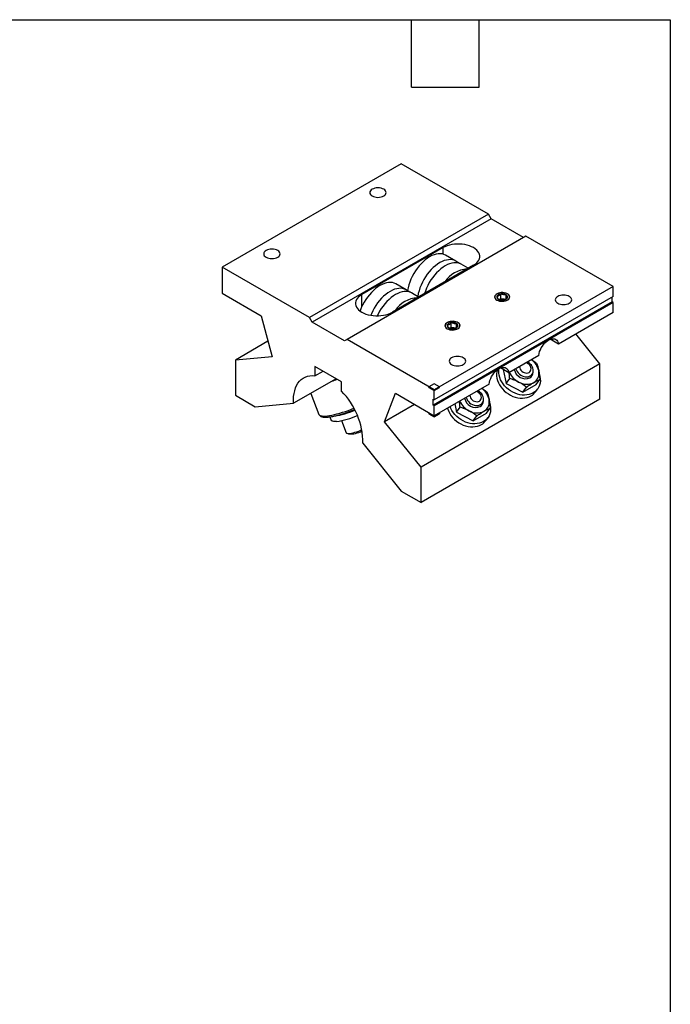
# Model space of a CAD drawing. Header units: millimetres. Extents: x 19 to 819, y 19 to 629.
# Tile 10 of 10: x 599 to 819, y 295 to 629. Entities that reach past the tile are written whole.
import ezdxf

# ---------------------------------------------------------------- set-up
doc = ezdxf.new("R2010")
doc.units = ezdxf.units.MM
doc.header["$LTSCALE"] = 3
doc.linetypes.add('SLD-Solid', pattern=[0])
doc.layers.add('TEXT', color=140, linetype='SLD-Solid', lineweight=25)

msp = doc.modelspace()

# ---------------------------------------------------------------- linework, layer by layer
for p, q in [((727.965, 579.831), (667.348, 544.838)), ((757.51, 562.775), (727.965, 579.831)), ((757.51, 562.775), (696.893, 527.782)), ((758.408, 561.22), (697.791, 526.227)), ((758.408, 561.22), (757.51, 562.775)), ((769.364, 554.895), (758.408, 561.22)), ((770.262, 555.414), (709.645, 520.421)), ((799.807, 538.358), (770.262, 555.414)), ((742.162, 551.479), (714.665, 535.605)), ((742.162, 549.282), (742.162, 551.479)), ((746.466, 546.935), (743.021, 548.923)), ((667.348, 544.838), (667.348, 536.044)), ((696.893, 527.782), (667.348, 544.838)), ((752.49, 545.517), (724.992, 529.643)), ((750.706, 544.487), (748.305, 545.873)), ((729.637, 537.22), (726.192, 539.208)), ((799.807, 538.358), (739.19, 503.365)), ((799.807, 534.998), (799.807, 538.358)), ((667.348, 536.044), (680.527, 528.436)), ((714.665, 531.562), (714.665, 535.605)), ((733.877, 534.772), (731.476, 536.158)), ((799.807, 534.998), (739.19, 500.005)), ((761.723, 534.193), (761.213, 533.899)), ((761.723, 534.193), (761.723, 535.813)), ((762.608, 534.056), (761.723, 534.193)), ((763.306, 533.948), (762.608, 534.056)), ((763.494, 534.081), (763.494, 535.539)), ((799.448, 533.131), (799.448, 534.791)), ((799.448, 533.131), (738.831, 498.138)), ((799.807, 532.924), (739.19, 497.931)), ((799.807, 532.924), (799.448, 533.131)), ((799.807, 529.564), (799.807, 532.924)), ((680.527, 528.436), (684.231, 514.546)), ((697.791, 526.227), (696.893, 527.782)), ((799.807, 529.564), (781.24, 518.846)), ((708.747, 519.902), (697.791, 526.227)), ((744.894, 524.478), (744.384, 524.183)), ((744.894, 524.478), (744.894, 526.098)), ((745.779, 524.341), (744.894, 524.478)), ((746.477, 524.233), (745.779, 524.341)), ((746.665, 524.365), (746.665, 525.824)), ((709.645, 520.421), (708.747, 519.902)), ((739.19, 503.365), (709.645, 520.421)), ((781.24, 518.846), (778.433, 520.466)), ((795.317, 512.142), (787.174, 522.271)), ((682.834, 519.786), (671.838, 513.438)), ((684.231, 514.546), (671.838, 513.438)), ((671.838, 513.438), (671.838, 501.512)), ((774.586, 515.004), (764.411, 509.131)), ((707.759, 506.099), (698.779, 511.284)), ((698.779, 511.284), (698.779, 508.14)), ((795.317, 512.142), (734.7, 477.149)), ((764.411, 509.131), (761.604, 510.751)), ((762.568, 510.195), (763.538, 505.454)), ((795.317, 500.216), (795.317, 512.142)), ((705.974, 507.13), (691.535, 498.794)), ((698.779, 508.14), (701.502, 509.712)), ((763.538, 505.454), (764.749, 507.177)), ((771.969, 508.092), (772.358, 508.646)), ((773.745, 505.149), (774.956, 506.872)), ((707.759, 502.955), (707.759, 506.099)), ((739.19, 505.438), (737.394, 504.401)), ((737.394, 504.401), (739.19, 503.365)), ((737.394, 504.194), (737.394, 504.401)), ((737.394, 504.194), (739.19, 503.157)), ((740.986, 504.401), (739.19, 505.438)), ((757.757, 505.289), (739.19, 494.571)), ((739.19, 503.365), (740.986, 504.401)), ((739.19, 503.157), (740.986, 504.194)), ((739.19, 503.157), (739.19, 503.365)), ((739.19, 500.005), (739.19, 503.365)), ((740.986, 504.194), (740.986, 504.401)), ((763.538, 505.454), (769.209, 502.53)), ((769.209, 502.53), (773.745, 505.149)), ((769.209, 502.53), (770.42, 504.253)), ((773.526, 502.714), (774.244, 503.737)), ((671.838, 501.512), (678.557, 497.634)), ((697.368, 502.162), (700.136, 495.028)), ((722.307, 492.565), (726.011, 502.179)), ((726.011, 502.179), (739.19, 494.571)), ((795.317, 500.216), (734.7, 465.223)), ((738.831, 500.212), (739.19, 500.005)), ((738.831, 498.138), (738.831, 500.212)), ((678.557, 497.634), (691.535, 498.794)), ((711.527, 496.393), (712.205, 496.664)), ((732.486, 498.441), (722.307, 492.565)), ((739.19, 497.931), (738.831, 498.138)), ((739.19, 494.571), (739.19, 497.931)), ((746.128, 498.576), (746.709, 495.738)), ((746.709, 495.738), (747.92, 497.461)), ((755.14, 498.377), (755.529, 498.931)), ((756.916, 495.434), (758.127, 497.157)), ((703.854, 494.224), (704.32, 493.023)), ((737.502, 495.545), (737.394, 495.483)), ((737.394, 495.483), (737.394, 495.276)), ((737.394, 495.483), (739.19, 494.446)), ((737.394, 495.276), (739.19, 494.239)), ((739.19, 494.446), (740.986, 495.483)), ((739.19, 494.239), (740.986, 495.276)), ((739.19, 494.446), (739.19, 494.239)), ((740.986, 495.483), (740.878, 495.545)), ((740.986, 495.483), (740.986, 495.276)), ((746.709, 495.738), (752.38, 492.815)), ((752.38, 492.815), (756.916, 495.434)), ((752.38, 492.815), (753.591, 494.538)), ((756.697, 492.999), (757.415, 494.021)), ((707.765, 492.921), (709.356, 488.819)), ((734.7, 477.149), (722.307, 492.565)), ((709.54, 488.657), (710.134, 488.412)), ((715.003, 485.247), (727.981, 469.102)), ((734.7, 465.223), (734.7, 477.149)), ((727.981, 469.102), (734.7, 465.223))]:
    msp.add_line(p, q)
at = {"flags": 128}
for points in [[(718.143, 568.977), (718.564, 568.778), (719.044, 568.629), (719.565, 568.538), (720.107, 568.507), (720.649, 568.538), (721.17, 568.629), (721.65, 568.778), (722.071, 568.977), (722.417, 569.22), (722.674, 569.497), (722.832, 569.798), (722.885, 570.111), (722.832, 570.424), (722.674, 570.725), (722.417, 571.002), (722.071, 571.245), (721.65, 571.445), (721.17, 571.593), (720.649, 571.684), (720.107, 571.715), (719.565, 571.684), (719.044, 571.593), (718.564, 571.445), (718.143, 571.245), (717.797, 571.002), (717.54, 570.725), (717.382, 570.424), (717.329, 570.111), (717.382, 569.798), (717.54, 569.497), (717.797, 569.22), (718.143, 568.977)], [(682.222, 548.24), (682.643, 548.041), (683.123, 547.893), (683.644, 547.801), (684.186, 547.771), (684.728, 547.801), (685.249, 547.893), (685.729, 548.041), (686.15, 548.24), (686.496, 548.483), (686.753, 548.761), (686.911, 549.061), (686.964, 549.374), (686.911, 549.687), (686.753, 549.988), (686.496, 550.265), (686.15, 550.508), (685.729, 550.708), (685.249, 550.856), (684.728, 550.947), (684.186, 550.978), (683.644, 550.947), (683.123, 550.856), (682.643, 550.708), (682.222, 550.508), (681.876, 550.265), (681.619, 549.988), (681.461, 549.687), (681.408, 549.374), (681.461, 549.061), (681.619, 548.761), (681.876, 548.483), (682.222, 548.24)], [(752.49, 545.517), (753.075, 545.898), (753.575, 546.317), (753.985, 546.768), (754.298, 547.244), (754.509, 547.738), (754.615, 548.243), (754.615, 548.753), (754.509, 549.258), (754.298, 549.752), (753.985, 550.228), (753.575, 550.679), (753.075, 551.098), (752.49, 551.479), (751.83, 551.816), (751.104, 552.106), (750.323, 552.342), (749.499, 552.523), (748.642, 552.645), (747.767, 552.706), (746.885, 552.706), (746.01, 552.645), (745.154, 552.523), (744.329, 552.342), (743.548, 552.106), (742.823, 551.816), (742.162, 551.479)], [(743.021, 548.923), (742.467, 549.183), (741.866, 549.351), (741.224, 549.425), (740.547, 549.404), (739.842, 549.288), (739.116, 549.079), (738.375, 548.778), (737.627, 548.389), (736.88, 547.915), (736.139, 547.361), (735.413, 546.731), (734.708, 546.033), (734.031, 545.273), (733.389, 544.458), (732.788, 543.596), (732.233, 542.695), (731.73, 541.764), (731.284, 540.812), (730.9, 539.849), (730.579, 538.882), (730.327, 537.923), (730.145, 536.979), (730.13, 536.875)], [(746.721, 546.773), (746.467, 546.934), (745.912, 547.195), (745.311, 547.363), (744.668, 547.436), (743.992, 547.415), (743.287, 547.3), (742.56, 547.091), (741.82, 546.79), (741.072, 546.401), (740.324, 545.927), (739.584, 545.372), (738.858, 544.743), (738.153, 544.045), (737.476, 543.284), (736.834, 542.469), (736.233, 541.607), (735.678, 540.706), (735.175, 539.776), (734.729, 538.824), (734.344, 537.86), (734.024, 536.894), (733.772, 535.934), (733.59, 534.991), (733.583, 534.942)], [(748.305, 545.873), (747.751, 546.133), (747.15, 546.301), (746.508, 546.375), (745.831, 546.354), (745.126, 546.238), (744.4, 546.029), (743.659, 545.728), (742.912, 545.339), (742.164, 544.865), (741.423, 544.31), (740.697, 543.681), (739.992, 542.983), (739.315, 542.223), (738.673, 541.407), (738.072, 540.545), (737.517, 539.645), (737.014, 538.714), (736.568, 537.762), (736.184, 536.798), (735.895, 535.937)], [(726.192, 539.208), (725.638, 539.468), (725.037, 539.636), (724.395, 539.71), (723.718, 539.689), (723.013, 539.573), (722.287, 539.364), (721.546, 539.063), (720.798, 538.674), (720.051, 538.2), (719.31, 537.646), (718.584, 537.016), (717.879, 536.318), (717.202, 535.558), (716.56, 534.743), (715.959, 533.881), (715.404, 532.98), (714.901, 532.049), (714.455, 531.097), (714.071, 530.133), (714.041, 530.053)], [(729.892, 537.058), (729.638, 537.219), (729.083, 537.48), (728.482, 537.648), (727.839, 537.721), (727.163, 537.7), (726.458, 537.585), (725.731, 537.375), (724.991, 537.075), (724.243, 536.685), (723.495, 536.211), (722.755, 535.657), (722.029, 535.028), (721.324, 534.33), (720.647, 533.569), (720.005, 532.754), (719.404, 531.892), (718.849, 530.991), (718.346, 530.06), (717.9, 529.109), (717.686, 528.594)], [(731.476, 536.158), (730.922, 536.418), (730.321, 536.586), (729.679, 536.659), (729.002, 536.638), (728.297, 536.523), (727.571, 536.314), (726.83, 536.013), (726.083, 535.624), (725.335, 535.15), (724.594, 534.595), (723.868, 533.966), (723.163, 533.268), (722.486, 532.507), (721.844, 531.692), (721.243, 530.83), (720.688, 529.929), (720.185, 528.999), (719.901, 528.409)], [(714.665, 535.605), (714.08, 535.224), (713.579, 534.805), (713.169, 534.354), (712.857, 533.878), (712.646, 533.384), (712.539, 532.879), (712.539, 532.369), (712.646, 531.864), (712.857, 531.37), (713.169, 530.894), (713.579, 530.443), (714.08, 530.024), (714.665, 529.643), (715.325, 529.306), (716.051, 529.016), (716.832, 528.78), (717.656, 528.599), (718.512, 528.477), (719.388, 528.416), (720.27, 528.416), (721.145, 528.477), (722.001, 528.599), (722.826, 528.78), (723.606, 529.016), (724.332, 529.306), (724.992, 529.643)], [(760.392, 533.749), (760.793, 533.561), (761.251, 533.423), (761.747, 533.341), (762.262, 533.318), (762.774, 533.356), (763.263, 533.452), (763.708, 533.603), (764.092, 533.803), (764.397, 534.044), (764.613, 534.315), (764.73, 534.605), (764.743, 534.903), (764.652, 535.197), (764.46, 535.473), (764.176, 535.722), (763.811, 535.933), (763.379, 536.097), (762.9, 536.208), (762.391, 536.261), (761.875, 536.253), (761.372, 536.186), (760.902, 536.061), (760.486, 535.885), (760.14, 535.663), (759.878, 535.406), (759.711, 535.124), (759.646, 534.829), (759.685, 534.531), (759.827, 534.245), (760.066, 533.98), (760.392, 533.749)], [(760.401, 533.754), (760.8, 533.567), (761.255, 533.429), (761.749, 533.348), (762.262, 533.325), (762.772, 533.363), (763.258, 533.459), (763.701, 533.609), (764.082, 533.808), (764.386, 534.047), (764.601, 534.317), (764.717, 534.606), (764.73, 534.903), (764.639, 535.195), (764.449, 535.47), (764.166, 535.718), (763.803, 535.928), (763.373, 536.091), (762.896, 536.201), (762.39, 536.253), (761.877, 536.246), (761.376, 536.179), (760.909, 536.055), (760.495, 535.879), (760.15, 535.659), (759.889, 535.403), (759.723, 535.123), (759.658, 534.828), (759.697, 534.532), (759.839, 534.247), (760.077, 533.984), (760.401, 533.754)], [(781.004, 532.688), (781.425, 532.488), (781.906, 532.34), (782.427, 532.249), (782.969, 532.218), (783.511, 532.249), (784.032, 532.34), (784.512, 532.488), (784.933, 532.688), (785.279, 532.931), (785.535, 533.208), (785.694, 533.509), (785.747, 533.822), (785.694, 534.135), (785.535, 534.435), (785.279, 534.713), (784.933, 534.956), (784.512, 535.155), (784.032, 535.303), (783.511, 535.395), (782.969, 535.426), (782.427, 535.395), (781.906, 535.303), (781.425, 535.155), (781.004, 534.956), (780.659, 534.713), (780.402, 534.435), (780.244, 534.135), (780.191, 533.822), (780.244, 533.509), (780.402, 533.208), (780.659, 532.931), (781.004, 532.688)], [(743.563, 524.034), (743.964, 523.846), (744.422, 523.708), (744.918, 523.625), (745.433, 523.603), (745.945, 523.641), (746.434, 523.737), (746.879, 523.888), (747.263, 524.088), (747.568, 524.328), (747.784, 524.599), (747.901, 524.89), (747.914, 525.188), (747.823, 525.481), (747.631, 525.758), (747.347, 526.007), (746.982, 526.218), (746.55, 526.382), (746.071, 526.493), (745.562, 526.545), (745.046, 526.538), (744.543, 526.47), (744.073, 526.346), (743.657, 526.169), (743.311, 525.948), (743.049, 525.691), (742.882, 525.409), (742.817, 525.113), (742.856, 524.816), (742.998, 524.529), (743.237, 524.265), (743.563, 524.034)], [(743.572, 524.039), (743.971, 523.852), (744.426, 523.714), (744.92, 523.633), (745.433, 523.61), (745.943, 523.648), (746.429, 523.744), (746.872, 523.894), (747.253, 524.093), (747.557, 524.332), (747.772, 524.602), (747.888, 524.891), (747.901, 525.187), (747.81, 525.479), (747.62, 525.755), (747.337, 526.003), (746.974, 526.212), (746.544, 526.376), (746.067, 526.486), (745.561, 526.538), (745.048, 526.531), (744.547, 526.463), (744.08, 526.34), (743.666, 526.164), (743.321, 525.944), (743.06, 525.688), (742.894, 525.407), (742.829, 525.113), (742.868, 524.817), (743.01, 524.532), (743.248, 524.269), (743.572, 524.039)], [(774.586, 515.004), (774.7, 515.634), (774.885, 516.279), (775.138, 516.925), (775.452, 517.557), (775.82, 518.162), (776.235, 518.727), (776.687, 519.238), (777.166, 519.685), (777.662, 520.057), (778.164, 520.346), (778.659, 520.547), (779.139, 520.653), (779.591, 520.664), (780.005, 520.578), (780.374, 520.399), (780.688, 520.129), (780.94, 519.774), (781.126, 519.343), (781.24, 518.846)], [(745.083, 511.951), (745.504, 511.751), (745.985, 511.603), (746.506, 511.512), (747.048, 511.481), (747.59, 511.512), (748.111, 511.603), (748.591, 511.751), (749.012, 511.951), (749.358, 512.194), (749.614, 512.471), (749.773, 512.772), (749.826, 513.085), (749.773, 513.398), (749.614, 513.699), (749.358, 513.976), (749.012, 514.219), (748.591, 514.418), (748.111, 514.567), (747.59, 514.658), (747.048, 514.689), (746.506, 514.658), (745.985, 514.567), (745.504, 514.418), (745.083, 514.219), (744.738, 513.976), (744.481, 513.699), (744.323, 513.398), (744.27, 513.085), (744.323, 512.772), (744.481, 512.471), (744.738, 512.194), (745.083, 511.951)], [(757.757, 505.289), (757.871, 505.919), (758.056, 506.564), (758.309, 507.21), (758.623, 507.842), (758.991, 508.447), (759.406, 509.012), (759.858, 509.523), (760.337, 509.97), (760.833, 510.342), (761.335, 510.631), (761.83, 510.831), (762.31, 510.938), (762.762, 510.949), (763.176, 510.863), (763.545, 510.684), (763.859, 510.413), (764.111, 510.059), (764.297, 509.628), (764.411, 509.131)], [(760.566, 510.152), (760.392, 509.472), (760.309, 508.754), (760.322, 508.012), (760.43, 507.257), (760.631, 506.499), (760.924, 505.749), (761.303, 505.017), (761.765, 504.312), (762.302, 503.644), (762.907, 503.022), (763.573, 502.454), (764.289, 501.949), (765.047, 501.513), (765.837, 501.151), (766.647, 500.87), (767.466, 500.671), (768.284, 500.56), (769.09, 500.536), (769.872, 500.6), (770.62, 500.751), (771.324, 500.988), (771.974, 501.306)], [(774.83, 508.529), (775.001, 507.866), (775.109, 507.111), (775.122, 506.37), (775.039, 505.651), (774.863, 504.965), (774.594, 504.321), (774.238, 503.727), (773.798, 503.193), (773.28, 502.724), (772.692, 502.328), (772.042, 502.01), (771.338, 501.773), (770.59, 501.622), (769.808, 501.558), (769.003, 501.582), (768.185, 501.694), (767.365, 501.892), (766.555, 502.173), (765.766, 502.535), (765.008, 502.971), (764.291, 503.476), (763.625, 504.044), (763.02, 504.666), (762.483, 505.334), (762.022, 506.039), (761.642, 506.771), (761.35, 507.521), (761.148, 508.279), (761.04, 509.034), (761.027, 509.776), (761.11, 510.494), (761.114, 510.514)], [(766.849, 510.538), (766.862, 510.477), (767.025, 509.986), (767.275, 509.512), (767.605, 509.068), (768.005, 508.67), (768.461, 508.329), (768.958, 508.058), (769.482, 507.863), (770.014, 507.753), (770.538, 507.73), (771.038, 507.795), (771.496, 507.947), (771.898, 508.179), (772.232, 508.485), (772.487, 508.855), (772.653, 509.277), (772.727, 509.737), (772.706, 510.221), (772.589, 510.713), (772.382, 511.197), (772.091, 511.658), (771.725, 512.081), (771.295, 512.452), (770.816, 512.759), (770.754, 512.792)], [(768.067, 511.241), (768.069, 511.178), (768.136, 510.774), (768.297, 510.373), (768.546, 509.996), (768.868, 509.662), (769.249, 509.388), (769.669, 509.187), (770.107, 509.07), (770.541, 509.042), (770.949, 509.105), (771.311, 509.255), (771.609, 509.485), (771.827, 509.784), (771.956, 510.137), (771.987, 510.525), (771.92, 510.93), (771.759, 511.331), (771.51, 511.707), (771.187, 512.041), (770.806, 512.315), (770.386, 512.516), (770.318, 512.541)], [(691.535, 498.794), (691.506, 499.943), (691.558, 501.044), (691.692, 502.088), (691.906, 503.069), (692.2, 503.981), (692.57, 504.816), (693.014, 505.568), (693.53, 506.234), (694.113, 506.807), (694.76, 507.284), (695.467, 507.662), (696.227, 507.939), (697.036, 508.111), (697.889, 508.178), (698.779, 508.14)], [(750.02, 500.823), (750.033, 500.761), (750.196, 500.271), (750.446, 499.797), (750.776, 499.353), (751.176, 498.955), (751.632, 498.614), (752.129, 498.342), (752.653, 498.148), (753.185, 498.038), (753.709, 498.015), (754.209, 498.08), (754.667, 498.231), (755.069, 498.464), (755.403, 498.77), (755.658, 499.14), (755.824, 499.562), (755.898, 500.022), (755.877, 500.506), (755.76, 500.998), (755.553, 501.482), (755.262, 501.943), (754.896, 502.365), (754.466, 502.737), (753.987, 503.044), (753.925, 503.077)], [(751.238, 501.526), (751.24, 501.463), (751.307, 501.058), (751.468, 500.658), (751.717, 500.281), (752.039, 499.947), (752.42, 499.673), (752.84, 499.472), (753.278, 499.355), (753.712, 499.327), (754.12, 499.389), (754.482, 499.54), (754.78, 499.77), (754.998, 500.069), (755.127, 500.422), (755.158, 500.81), (755.091, 501.215), (754.93, 501.615), (754.681, 501.992), (754.358, 502.326), (753.977, 502.6), (753.557, 502.801), (753.489, 502.825)], [(700.136, 495.028), (700.139, 495.021), (700.273, 494.83), (700.503, 494.678), (700.825, 494.567), (701.238, 494.498), (701.738, 494.472), (702.319, 494.488), (702.976, 494.547), (703.704, 494.647), (704.495, 494.789), (705.343, 494.971), (706.238, 495.191), (707.173, 495.446), (708.139, 495.736), (709.127, 496.056), (710.128, 496.404), (711.132, 496.777), (711.972, 497.107)], [(743.689, 497.168), (743.802, 496.784), (744.095, 496.034), (744.474, 495.301), (744.936, 494.596), (745.473, 493.928), (746.078, 493.306), (746.744, 492.739), (747.46, 492.234), (748.218, 491.797), (749.008, 491.436), (749.818, 491.154), (750.637, 490.956), (751.455, 490.844), (752.261, 490.82), (753.043, 490.885), (753.791, 491.036), (754.495, 491.272), (755.145, 491.591)], [(758.001, 498.813), (758.172, 498.151), (758.28, 497.396), (758.293, 496.654), (758.21, 495.936), (758.034, 495.25), (757.765, 494.606), (757.409, 494.012), (756.969, 493.478), (756.451, 493.009), (755.863, 492.613), (755.213, 492.295), (754.509, 492.058), (753.761, 491.907), (752.979, 491.843), (752.174, 491.867), (751.356, 491.978), (750.536, 492.177), (749.726, 492.458), (748.937, 492.82), (748.179, 493.256), (747.462, 493.761), (746.796, 494.329), (746.191, 494.951), (745.654, 495.619), (745.193, 496.324), (744.813, 497.056), (744.566, 497.674)], [(706.107, 492.654), (705.59, 492.626), (705.152, 492.64), (704.8, 492.697), (704.538, 492.795), (704.37, 492.934), (704.32, 493.023)], [(709.356, 488.819), (709.422, 488.728), (709.596, 488.637), (709.864, 488.589), (710.22, 488.584), (710.656, 488.623), (711.162, 488.705), (711.727, 488.828), (712.338, 488.989), (712.982, 489.185), (713.644, 489.411), (714.309, 489.662), (714.661, 489.805)]]:
    msp.add_lwpolyline(points, dxfattribs=at)
for centre, radius, start, end in [((750.992, 534.423), 9.859, 93.97238, 146.02224), ((734.163, 524.708), 9.859, 93.97238, 146.02224), ((761.187, 534.797), 0.806, 160.539, 249.25792), ((761.823, 534.143), 1.673, 93.4335, 146.56112), ((762.194, 536.542), 2.814, 242.64283, 279.7711), ((762.195, 531.58), 2.511, 80.53171, 112.76897), ((762.201, 533.04), 2.814, 62.64283, 99.7711), ((762.299, 531.915), 2.164, 66.21987, 81.77446), ((762.572, 535.439), 1.673, 273.4335, 326.56112), ((763.208, 534.786), 0.806, 340.539, 69.25792), ((744.358, 525.081), 0.806, 160.539, 249.25792), ((744.994, 524.428), 1.673, 93.4335, 146.56112), ((745.365, 526.827), 2.814, 242.64283, 279.7711), ((745.366, 521.864), 2.511, 80.53171, 112.76897), ((745.372, 523.325), 2.814, 62.64283, 99.7711), ((745.47, 522.199), 2.164, 66.21987, 81.77446), ((745.743, 525.724), 1.673, 273.4335, 326.56112), ((746.379, 525.071), 0.806, 340.539, 69.25792), ((768.448, 508.422), 6.291, 13.52118, 54.72625), ((770.053, 510.951), 3.828, 191.03423, 293.19534), ((689.104, 554.034), 50.175, 287.86873, 290.1), ((770.772, 511.929), 6.682, 203.4961, 243.20533), ((770.454, 509.35), 2.214, 299.99494, 359.54798), ((770.98, 508.993), 3.696, 300.64081, 14.09514), ((751.619, 498.707), 6.291, 13.52118, 54.72625), ((770.453, 510.646), 5.401, 240.08266, 296.50294), ((689.858, 485.297), 25.145, 359.88523, 44.60936), ((753.224, 501.236), 3.828, 191.03423, 293.19534), ((754.151, 499.278), 3.696, 300.64081, 14.09514), ((769.587, 505.495), 4.821, 299.67768, 324.78015), ((753.943, 502.214), 6.682, 203.4961, 243.20533), ((753.625, 499.635), 2.214, 299.99494, 359.54798), ((701.564, 521.244), 27.01, 278.13977, 293.44333), ((702.259, 519.509), 27.129, 278.15412, 293.66613), ((701.038, 522.935), 28.704, 280.8894, 293.05625), ((753.624, 500.931), 5.401, 240.08266, 296.50294), ((752.758, 495.78), 4.821, 299.67768, 324.78015), ((710.502, 497.555), 9.151, 267.69403, 297.51526)]:
    msp.add_arc(centre, radius, start, end)
for points, knots in [([(748.038, 546.022), (747.961, 546.056), (747.612, 546.208), (747.163, 546.465), (746.826, 546.71), (746.73, 546.78)], [0, 0, 0, 0, 0.1680121, 0.7629862, 1, 1, 1, 1]), ([(731.209, 536.307), (731.132, 536.341), (730.783, 536.493), (730.334, 536.75), (729.997, 536.995), (729.901, 537.065)], [0, 0, 0, 0, 0.1680121, 0.7629862, 1, 1, 1, 1]), ([(760.427, 535.065), (760.527, 535.065), (760.633, 535.075), (760.85, 535.129), (760.961, 535.173), (761.189, 535.305), (761.3, 535.389), (761.517, 535.586), (761.623, 535.698), (761.723, 535.813)], [0, 0, 0, 0, 0.25, 0.25, 0.5, 0.5, 0.75, 0.75, 1, 1, 1, 1]), ([(760.427, 535.065), (760.464, 534.927), (760.502, 534.795), (760.58, 534.555), (760.622, 534.445), (760.746, 534.176), (760.827, 534.086), (760.901, 534.043)], [0, 0, 0, 0, 0.25, 0.25, 0.5, 0.5, 1, 1, 1, 1]), ([(763.494, 535.539), (763.355, 535.502), (763.214, 535.475), (762.921, 535.449), (762.766, 535.452), (762.302, 535.523), (762.001, 535.653), (761.723, 535.813)], [0, 0, 0, 0, 0.25, 0.25, 0.5, 0.5, 1, 1, 1, 1]), ([(763.403, 534.009), (763.519, 534.091), (763.716, 534.231), (763.894, 534.433), (763.968, 534.517)], [0, 0, 0, 0, 0.5864716, 1, 1, 1, 1]), ([(763.968, 534.517), (763.931, 534.539), (763.893, 534.571), (763.815, 534.669), (763.773, 534.737), (763.649, 535.004), (763.568, 535.261), (763.494, 535.539)], [0, 0, 0, 0, 0.25, 0.25, 0.5, 0.5, 1, 1, 1, 1]), ([(743.598, 525.35), (743.698, 525.35), (743.804, 525.36), (744.021, 525.414), (744.132, 525.458), (744.36, 525.589), (744.471, 525.674), (744.688, 525.871), (744.794, 525.982), (744.894, 526.098)], [0, 0, 0, 0, 0.25, 0.25, 0.5, 0.5, 0.75, 0.75, 1, 1, 1, 1]), ([(743.598, 525.35), (743.635, 525.212), (743.673, 525.08), (743.751, 524.84), (743.793, 524.73), (743.917, 524.461), (743.998, 524.371), (744.072, 524.328)], [0, 0, 0, 0, 0.25, 0.25, 0.5, 0.5, 1, 1, 1, 1]), ([(746.665, 525.824), (746.526, 525.787), (746.385, 525.759), (746.092, 525.734), (745.937, 525.737), (745.473, 525.807), (745.172, 525.937), (744.894, 526.098)], [0, 0, 0, 0, 0.25, 0.25, 0.5, 0.5, 1, 1, 1, 1]), ([(746.574, 524.294), (746.69, 524.376), (746.887, 524.515), (747.065, 524.718), (747.139, 524.802)], [0, 0, 0, 0, 0.5864716, 1, 1, 1, 1]), ([(747.139, 524.802), (747.102, 524.824), (747.064, 524.855), (746.986, 524.954), (746.944, 525.022), (746.82, 525.289), (746.739, 525.546), (746.665, 525.824)], [0, 0, 0, 0, 0.25, 0.25, 0.5, 0.5, 1, 1, 1, 1]), ([(772.11, 513.575), (772.285, 513.474), (772.895, 513.121), (773.436, 512.708), (773.822, 512.414)], [0, 0, 0, 0, 0.2869369, 1, 1, 1, 1]), ([(764.749, 507.177), (764.71, 507.7), (764.657, 508.395), (764.548, 509.035), (764.52, 509.194)], [0, 0, 0, 0, 0.7525664, 1, 1, 1, 1]), ([(767.76, 505.965), (767.519, 506.089), (767.273, 506.207), (766.779, 506.431), (766.53, 506.536), (765.776, 506.836), (765.265, 507.014), (764.749, 507.177)], [0, 0, 0, 0, 0.25, 0.25, 0.5, 0.5, 1, 1, 1, 1]), ([(772.863, 505.812), (773.248, 506.034), (773.619, 506.235), (774.315, 506.584), (774.642, 506.736), (774.956, 506.872)], [0, 0, 0, 0, 0.5, 0.5, 1, 1, 1, 1]), ([(774.565, 509.893), (774.613, 509.658), (774.657, 509.416), (774.737, 508.926), (774.772, 508.677), (774.868, 507.919), (774.917, 507.4), (774.956, 506.872)], [0, 0, 0, 0, 0.25, 0.25, 0.5, 0.5, 1, 1, 1, 1]), ([(755.281, 503.86), (755.456, 503.759), (756.066, 503.405), (756.607, 502.993), (756.993, 502.699)], [0, 0, 0, 0, 0.2869369, 1, 1, 1, 1]), ([(770.42, 504.253), (770.842, 504.542), (771.265, 504.824), (772.082, 505.348), (772.48, 505.591), (772.863, 505.812)], [0, 0, 0, 0, 0.5, 0.5, 1, 1, 1, 1]), ([(757.736, 500.178), (757.784, 499.943), (757.828, 499.701), (757.908, 499.21), (757.943, 498.961), (758.039, 498.204), (758.088, 497.685), (758.127, 497.157)], [0, 0, 0, 0, 0.25, 0.25, 0.5, 0.5, 1, 1, 1, 1]), ([(747.92, 497.461), (747.881, 497.985), (747.828, 498.68), (747.719, 499.32), (747.691, 499.479)], [0, 0, 0, 0, 0.7525664, 1, 1, 1, 1]), ([(750.931, 496.249), (750.69, 496.373), (750.444, 496.492), (749.95, 496.716), (749.701, 496.821), (748.947, 497.121), (748.436, 497.299), (747.92, 497.461)], [0, 0, 0, 0, 0.25, 0.25, 0.5, 0.5, 1, 1, 1, 1]), ([(756.034, 496.097), (756.419, 496.319), (756.79, 496.519), (757.486, 496.869), (757.813, 497.021), (758.127, 497.157)], [0, 0, 0, 0, 0.5, 0.5, 1, 1, 1, 1]), ([(700.138, 495.031), (700.18, 494.941), (700.267, 494.755), (700.493, 494.532), (700.775, 494.353), (701.116, 494.226), (701.502, 494.145), (701.929, 494.102), (702.397, 494.093), (702.918, 494.116), (703.49, 494.17), (704.111, 494.255), (704.776, 494.37), (705.48, 494.515), (706.217, 494.686), (706.98, 494.883), (707.755, 495.102), (708.524, 495.336), (709.249, 495.57), (709.888, 495.788), (710.485, 496), (711.018, 496.197), (711.375, 496.334), (711.527, 496.393)], [0, 0, 0, 0, 0.03857363, 0.08001437, 0.12643521, 0.17926292, 0.23297031, 0.28438904, 0.33645393, 0.38909752, 0.44209958, 0.49529083, 0.54854775, 0.6017633, 0.6548172, 0.70753578, 0.75961021, 0.81037186, 0.8579521, 0.89904975, 0.93219224, 0.97120056, 1, 1, 1, 1]), ([(753.591, 494.538), (754.013, 494.827), (754.436, 495.109), (755.253, 495.632), (755.651, 495.876), (756.034, 496.097)], [0, 0, 0, 0, 0.5, 0.5, 1, 1, 1, 1])]:
    msp.add_open_spline(points, degree=3, knots=knots)
for points in [[(773.822, 512.414), (774.115, 511.66), (774.371, 510.837), (774.565, 509.893)], [(770.42, 504.253), (769.599, 504.884), (768.726, 505.467), (767.76, 505.965)], [(756.993, 502.699), (757.286, 501.945), (757.542, 501.122), (757.736, 500.178)], [(753.591, 494.538), (752.77, 495.169), (751.897, 495.751), (750.931, 496.249)]]:
    msp.add_open_spline(points, degree=3)
at = {"layer": 'TEXT'}
for p, q in [((19.05, 628.65), (819.15, 628.65)), ((731.52, 605.79), (731.52, 628.65)), ((754.38, 605.79), (754.38, 628.65)), ((819.15, 628.65), (819.15, 19.05)), ((731.52, 605.79), (754.38, 605.79))]:
    msp.add_line(p, q, dxfattribs=at)

doc.saveas('drawing.dxf')
